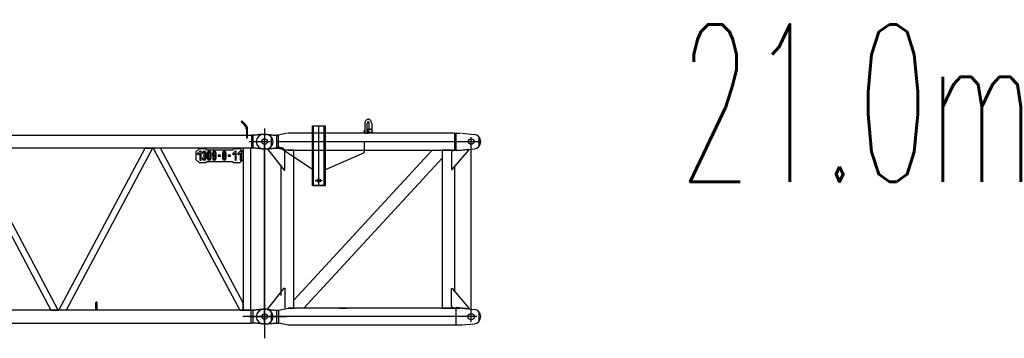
# Model space of a CAD drawing. Extents: x 11974 to 65910, y 18993 to 86132.
# Tile 36 of 37: x 58093 to 65910, y 69423 to 71954. Entities that reach past the tile are written whole.
import ezdxf
from ezdxf.enums import TextEntityAlignment as Align

# ---------------------------------------------------------------- set-up
doc = ezdxf.new("R2010")
doc.units = 0
doc.header["$LTSCALE"] = 62.5
doc.header["$MEASUREMENT"] = 0
doc.linetypes.add('CENTER', pattern=[50.5, 30, -9, 2.5, -9])
doc.layers.get('0').update_dxf_attribs({"linetype": 'CONTINUOUS'})
doc.layers.add('1', color=7, linetype='CONTINUOUS')
doc.layers.add('11', color=7, linetype='CONTINUOUS')
doc.styles.get("Standard").update_dxf_attribs({"font": 'txt', "bigfont": 'bigfont'})

# ---------------------------------------------------------------- blocks, each defined once
blk = doc.blocks.new('*G1717')
at = {"layer": '1', "color": 7, "linetype": 'CONTINUOUS'}
for p, q in [((59857.3741, 71150.856927), (59850.3016, 71143.784427)), ((59850.3016, 71143.784427), (59881.5991, 71112.492927)), ((59888.6716, 71119.565427), (59857.3741, 71150.856927)), ((59892.7276, 71085.621927), (59892.7321, 71015.561427)), ((59902.7296, 71015.561427), (59902.7296, 71085.621927)), ((48143.5216, 71036.210427), (59931.9346, 71036.210427)), ((59892.7321, 71015.561427), (59902.7296, 71015.561427)), ((59942.6686, 71037.414927), (59931.9346, 71036.210427)), ((59931.9346, 71036.210427), (59931.9346, 70934.609427)), ((59962.7281, 71037.414927), (59942.6686, 71037.414927)), ((59942.6686, 71037.414927), (59942.6686, 70933.410927)), ((59970.9676, 71038.247427), (59962.7281, 71037.414927)), ((59978.6011, 71039.016927), (59970.9676, 71038.247427)), ((59985.6271, 71039.724927), (59978.6011, 71039.016927)), ((59992.0441, 71040.368427), (59985.6271, 71039.724927)), ((59997.8551, 71040.950427), (59992.0441, 71040.368427)), ((60003.0556, 71041.469427), (59997.8551, 71040.950427)), ((60007.6486, 71041.925427), (60003.0556, 71041.469427)), ((60011.6311, 71042.318427), (60007.6486, 71041.925427)), ((60015.0061, 71042.649927), (60011.6311, 71042.318427)), ((60017.7691, 71042.916927), (60015.0061, 71042.649927)), ((60046.7281, 71043.411927), (60027.7216, 71043.411927)), ((60089.7301, 71024.331927), (60089.7301, 70946.484927)), ((59931.9346, 70934.609427), (48682.7311, 70934.609427)), ((57656.8306, 70934.609427), (58340.8846, 69646.211427)), ((58398.6271, 69646.211427), (57714.5731, 70934.609427)), ((58404.8296, 69646.211427), (59088.8851, 70934.609427)), ((59146.6276, 70934.609427), (58462.5721, 69646.211427)), ((59088.8851, 70934.609427), (59146.6276, 70934.609427)), ((59152.9666, 70934.609427), (59841.6586, 69646.211427)), ((59210.7961, 70934.609427), (59152.9666, 70934.609427)), ((59867.5771, 69705.908427), (59210.7961, 70934.609427)), ((59517.5761, 70929.006927), (59492.5771, 70904.007927)), ((59522.5786, 70909.007427), (59502.5791, 70889.007927)), ((59567.5771, 70929.006927), (59517.5761, 70929.006927)), ((59532.5821, 70909.007427), (59522.5786, 70909.007427)), ((59532.5821, 70839.009927), (59532.5821, 70909.007427)), ((59555.0806, 70898.336427), (59555.0806, 70908.797427)), ((59560.0786, 70908.797427), (59560.0786, 70898.336427)), ((59577.5746, 70919.009427), (59567.5771, 70929.006927)), ((59782.5841, 70919.009427), (59577.5746, 70919.009427)), ((59595.0796, 70898.336427), (59595.0796, 70908.797427)), ((59600.0791, 70908.797427), (59600.0791, 70898.336427)), ((59635.0786, 70898.798427), (59635.0786, 70908.797427)), ((59640.0781, 70908.797427), (59640.0781, 70898.336427)), ((59715.5821, 70898.592927), (59715.5821, 70908.864927)), ((59719.5826, 70908.884427), (59719.5826, 70898.592927)), ((59802.5791, 70909.007427), (59782.5796, 70889.007927)), ((59792.5816, 70929.006927), (59782.5841, 70919.009427)), ((59842.5796, 70929.006927), (59792.5816, 70929.006927)), ((59812.5766, 70909.007427), (59802.5791, 70909.007427)), ((59812.5766, 70839.009927), (59812.5766, 70909.007427)), ((59842.5796, 70909.007427), (59822.5786, 70889.007927)), ((59867.5771, 70904.007927), (59842.5796, 70929.006927)), ((59852.5816, 70909.007427), (59842.5796, 70909.007427)), ((59852.5816, 70839.009927), (59852.5816, 70909.007427)), ((59867.5771, 70934.609427), (59867.5771, 69646.211427)), ((59927.8786, 70934.609427), (59867.5771, 70934.609427)), ((59927.8786, 69646.211427), (59927.8786, 70934.609427)), ((59942.6686, 70933.410927), (59931.9346, 70934.609427)), ((59962.7281, 70933.410927), (59942.6686, 70933.410927)), ((59970.9676, 70932.596427), (59962.7281, 70933.410927)), ((59978.6011, 70931.840427), (59970.9676, 70932.596427)), ((59985.6271, 70931.142927), (59978.6011, 70931.840427)), ((59992.0441, 70930.505427), (59985.6271, 70931.142927)), ((59997.8551, 70929.924927), (59992.0441, 70930.505427)), ((60003.0556, 70929.404427), (59997.8551, 70929.924927)), ((60007.6486, 70928.942427), (60003.0556, 70929.404427)), ((60011.6311, 70928.538927), (60007.6486, 70928.942427)), ((60015.0061, 70928.193927), (60011.6311, 70928.538927)), ((60017.7691, 70927.908927), (60015.0061, 70928.193927)), ((60046.7281, 70927.413927), (60027.7216, 70927.413927)), ((59492.5771, 70904.007927), (59492.5771, 70844.009427)), ((59492.5771, 70844.009427), (59517.5761, 70819.010427)), ((59502.5791, 70889.007927), (59509.6516, 70881.939927)), ((59509.6516, 70881.939927), (59522.5786, 70894.866927)), ((59522.5786, 70894.866927), (59522.5786, 70839.009927)), ((59527.5781, 70844.009427), (59522.5786, 70839.009927)), ((59522.5786, 70839.009927), (59532.5821, 70839.009927)), ((59542.5796, 70894.005927), (59552.5816, 70894.005927)), ((59552.5816, 70854.006927), (59542.5796, 70854.006927)), ((59550.5806, 70901.009427), (59555.0806, 70898.336427)), ((59550.5806, 70847.007927), (59555.0806, 70839.216927)), ((59557.5796, 70879.010427), (59552.6131, 70879.010427)), ((59552.6131, 70879.010427), (59552.6131, 70869.008427)), ((59552.6131, 70869.008427), (59557.5796, 70869.008427)), ((59555.0806, 70839.216927), (59555.0806, 70849.676427)), ((59560.0786, 70849.676427), (59560.0786, 70839.216927)), ((59564.5786, 70847.007927), (59560.0786, 70839.216927)), ((59562.5791, 70894.005927), (59562.5791, 70884.008427)), ((59562.5791, 70864.008927), (59562.5791, 70854.006927)), ((59567.5771, 70819.010427), (59577.5746, 70829.007927)), ((59572.5811, 70884.008427), (59572.5811, 70894.005927)), ((59572.5811, 70854.006927), (59572.5811, 70864.008927)), ((59577.5746, 70829.007927), (59782.5841, 70829.007927)), ((59582.5786, 70894.005927), (59582.5786, 70854.006927)), ((59590.5796, 70847.007927), (59595.0796, 70839.216927)), ((59592.5806, 70854.006927), (59592.5806, 70894.005927)), ((59595.0796, 70839.216927), (59595.0796, 70849.676427)), ((59600.0791, 70849.676427), (59600.0791, 70839.216927)), ((59604.5791, 70847.007927), (59600.0791, 70839.216927)), ((59602.5781, 70894.005927), (59602.5781, 70854.006927)), ((59612.5801, 70854.006927), (59612.5801, 70894.005927)), ((59622.5776, 70894.005927), (59622.5776, 70879.010427)), ((59632.5796, 70854.006927), (59622.5776, 70854.006927)), ((59630.5801, 70872.011427), (59635.0786, 70864.224927)), ((59630.5801, 70847.007927), (59635.0786, 70839.216927)), ((59632.5976, 70894.551927), (59632.6441, 70895.099427)), ((59632.6126, 70894.005927), (59632.5976, 70894.551927)), ((59632.6126, 70879.010427), (59632.6126, 70894.005927)), ((59632.6441, 70895.099427), (59632.7506, 70895.643927)), ((59632.7506, 70895.643927), (59632.9171, 70896.177927)), ((59632.9171, 70896.177927), (59633.1436, 70896.695427)), ((59633.1436, 70896.695427), (59633.4286, 70897.188927)), ((59633.4286, 70897.188927), (59633.7676, 70897.650927)), ((59633.7676, 70897.650927), (59634.1576, 70898.078427)), ((59634.1576, 70898.078427), (59634.5971, 70898.462427)), ((59634.5971, 70898.462427), (59635.0786, 70898.798427)), ((59635.0786, 70864.224927), (59635.0786, 70874.697927)), ((59635.0786, 70839.216927), (59635.0786, 70849.676427)), ((59640.0781, 70874.661927), (59640.0781, 70864.209927)), ((59640.0781, 70849.676427), (59640.0781, 70839.216927)), ((59644.5781, 70847.007927), (59640.0781, 70839.216927)), ((59642.5771, 70894.005927), (59642.5771, 70879.010427)), ((59642.5771, 70864.008927), (59642.5771, 70859.010927)), ((59642.5771, 70859.010927), (59642.5771, 70854.006927)), ((59652.5791, 70854.006927), (59652.5791, 70894.005927)), ((59687.5801, 70879.010427), (59667.5806, 70879.010427)), ((59667.5806, 70879.010427), (59667.5806, 70869.008427)), ((59677.5781, 70874.006427), (59667.5806, 70869.008427)), ((59667.5806, 70869.008427), (59687.5801, 70869.008427)), ((59687.5801, 70869.008427), (59687.5801, 70879.010427)), ((59702.5816, 70894.005927), (59702.5816, 70884.008427)), ((59702.5816, 70864.008927), (59702.5816, 70854.006927)), ((59710.5781, 70847.007927), (59715.5821, 70839.143427)), ((59712.5791, 70884.008427), (59712.5791, 70894.005927)), ((59712.5791, 70854.006927), (59712.5791, 70864.008927)), ((59715.5821, 70868.591427), (59715.5821, 70879.425927)), ((59715.5821, 70839.143427), (59715.5821, 70849.424427)), ((59719.5826, 70879.425927), (59719.5826, 70868.591427)), ((59719.5826, 70849.428927), (59719.5826, 70839.143427)), ((59724.5806, 70847.007927), (59719.5826, 70839.143427)), ((59722.5811, 70894.005927), (59722.5811, 70884.008427)), ((59722.5811, 70864.008927), (59722.5811, 70854.006927)), ((59732.5786, 70884.008427), (59732.5786, 70894.005927)), ((59732.5786, 70854.006927), (59732.5786, 70864.008927)), ((59767.5796, 70879.010427), (59747.5786, 70879.010427)), ((59747.5786, 70879.010427), (59747.5786, 70869.008427)), ((59757.5821, 70874.006427), (59747.5786, 70869.008427)), ((59747.5786, 70869.008427), (59767.5796, 70869.008427)), ((59767.5796, 70869.008427), (59767.5796, 70879.010427)), ((59782.5796, 70889.007927), (59789.6521, 70881.939927)), ((59782.5841, 70829.007927), (59792.5816, 70819.010427)), ((59789.6521, 70881.939927), (59802.5791, 70894.866927)), ((59802.5791, 70894.866927), (59802.5791, 70839.009927)), ((59807.5786, 70844.009427), (59802.5791, 70839.009927)), ((59802.5791, 70839.009927), (59812.5766, 70839.009927)), ((59822.5786, 70889.007927), (59829.6511, 70881.939927)), ((59829.6511, 70881.939927), (59842.5796, 70894.866927)), ((59842.5796, 70894.866927), (59842.5796, 70839.009927)), ((59847.5776, 70844.009427), (59842.5796, 70839.009927)), ((59842.5796, 70819.010427), (59867.5771, 70844.009427)), ((59842.5796, 70839.009927), (59852.5816, 70839.009927)), ((59867.5771, 70844.009427), (59867.5771, 70904.007927)), ((59517.5761, 70819.010427), (59567.5771, 70819.010427)), ((59792.5816, 70819.010427), (59842.5796, 70819.010427)), ((58697.7301, 69650.211927), (58697.7301, 69707.213427)), ((58705.7326, 69707.213427), (58705.7326, 69650.211927)), ((59867.5771, 69646.211427), (59867.5771, 69705.908427)), ((60046.7281, 69653.406927), (60027.7216, 69653.406927)), ((59931.0286, 69646.211427), (48682.7311, 69646.211427)), ((58340.8846, 69646.211427), (58398.6271, 69646.211427)), ((58462.5721, 69646.211427), (58404.8296, 69646.211427)), ((58695.7306, 69646.211427), (58695.7306, 69650.211927)), ((58695.7306, 69650.211927), (58697.7301, 69650.211927)), ((58707.7276, 69646.211427), (58695.7306, 69646.211427)), ((58697.7301, 69650.211927), (58705.7326, 69650.211927)), ((58705.7326, 69650.211927), (58707.7276, 69650.211927)), ((58707.7276, 69650.211927), (58707.7276, 69646.211427)), ((59841.6586, 69646.211427), (59867.5771, 69646.211427)), ((59867.5771, 69646.211427), (59927.8786, 69646.211427)), ((59942.6686, 69647.409927), (59931.0286, 69646.211427)), ((59931.0286, 69544.610427), (59931.0286, 69646.211427)), ((59962.7281, 69647.409927), (59942.6686, 69647.409927)), ((59942.6686, 69647.409927), (59942.6686, 69543.407427)), ((59962.0081, 69647.064927), (59964.2296, 69647.442927)), ((59970.9676, 69648.242427), (59962.7281, 69647.409927)), ((59978.6011, 69649.011927), (59970.9676, 69648.242427)), ((59985.6271, 69649.718427), (59978.6011, 69649.011927)), ((59992.0441, 69650.361927), (59985.6271, 69649.718427)), ((59997.8551, 69650.943927), (59992.0441, 69650.361927)), ((60003.0556, 69651.462927), (59997.8551, 69650.943927)), ((60007.6486, 69651.920427), (60003.0556, 69651.462927)), ((60011.6311, 69652.313427), (60007.6486, 69651.920427)), ((60015.0061, 69652.644927), (60011.6311, 69652.313427)), ((60017.7691, 69652.913427), (60015.0061, 69652.644927)), ((60089.7301, 69634.328427), (60089.7301, 69556.479927)), ((48144.4336, 69544.610427), (59931.0286, 69544.610427)), ((59942.6686, 69543.407427), (59931.0286, 69544.610427)), ((59962.7281, 69543.407427), (59942.6686, 69543.407427)), ((59970.9676, 69542.591427), (59962.7281, 69543.407427)), ((59978.6011, 69541.835427), (59970.9676, 69542.591427)), ((59985.6271, 69541.137927), (59978.6011, 69541.835427)), ((59992.0441, 69540.498927), (59985.6271, 69541.137927)), ((59997.8551, 69539.918427), (59992.0441, 69540.498927)), ((60003.0556, 69539.397927), (59997.8551, 69539.918427)), ((60007.6486, 69538.935927), (60003.0556, 69539.397927)), ((60011.6311, 69538.532427), (60007.6486, 69538.935927)), ((60015.0061, 69538.188927), (60011.6311, 69538.532427)), ((60017.7691, 69537.903927), (60015.0061, 69538.188927)), ((60046.7281, 69537.410427), (60027.7216, 69537.410427))]:
    blk.add_line(p, q, dxfattribs=at)
for centre in [(60037.7281, 70985.412927), (60037.7281, 69595.407927)]:
    blk.add_circle(centre, 22.494507, dxfattribs=at)
for centre, radius, start, end in [((59854.7236, 71085.621927), 38.00354, 0, 44.995121), ((59854.7101, 71085.617427), 48.01941, 0, 44.982952), ((60027.7216, 70943.408427), 100.003051, 90, 95.711113), ((60046.7281, 70985.412927), 58.007813, 0, 90), ((60046.7281, 70985.412927), 57.998656, -90, 0), ((59557.5796, 70894.005927), 15.000041, 99.589623, 179.99794), ((59557.5796, 70894.005927), 15.000915, 0, 80.408318), ((59597.5786, 70894.005927), 15.000041, 99.589623, 179.99794), ((59597.5786, 70894.005927), 15.000915, 0, 80.408318), ((59637.5836, 70894.005927), 15.000804, 99.606865, 179.99796), ((59637.6421, 70894.005927), 14.936829, 0, 80.649864), ((59717.6416, 70894.005927), 15.001116, 97.890633, 179.99789), ((59717.5816, 70894.005927), 14.996338, 0, 82.34185), ((60027.7216, 71027.408427), 99.995954, -95.7095, -89.99786), ((59557.5796, 70854.006927), 15.000915, 180, -99.59167), ((59557.5796, 70894.005927), 4.99997, 119.9906, 179.99847), ((59557.5796, 70854.006927), 4.998779, 180, -119.99213), ((59557.5796, 70884.008427), 4.998779, -90, 0), ((59557.5796, 70864.008927), 4.998779, 0, 90), ((59557.6441, 70894.005927), 4.934692, 0, 60.647995), ((59557.5796, 70854.006927), 15.000041, -80.41037, -0.00204), ((59557.5796, 70854.006927), 4.99997, -60.0094, -0.00153), ((59572.5481, 70874.006427), 3.000085, 146.26057, -146.2623), ((59557.6441, 70884.008427), 14.949725, -33.89044, -0.00088), ((59557.5796, 70864.008927), 15.000915, 0, 33.738563), ((59597.5786, 70854.006927), 15.000915, 180, -99.59167), ((59597.5786, 70894.005927), 4.99997, 119.9906, 179.99847), ((59597.5786, 70854.006927), 4.998779, 180, -119.99213), ((59597.5786, 70894.005927), 4.998779, 0, 60.007877), ((59597.5786, 70854.006927), 15.000041, -80.41037, -0.00204), ((59597.5786, 70854.006927), 4.99997, -60.0094, -0.00153), ((59637.6151, 70879.010427), 15.037536, 180, -99.73251), ((59637.5791, 70854.006927), 15.000915, 180, -99.59167), ((59637.5791, 70854.006927), 4.998779, 180, -119.99213), ((59637.6061, 70879.010427), 4.994202, 180, -120.36975), ((59637.6421, 70894.005927), 4.934692, 0, 60.647995), ((59637.6151, 70879.010427), 15.003013, -80.55411, -70.94226), ((59637.5791, 70854.006927), 15.000041, -80.41037, -0.00204), ((59637.5791, 70879.010427), 5.015837, -60.11395, -0.00153), ((59637.5791, 70854.006927), 4.99997, -60.0094, -0.00153), ((59637.5791, 70864.008927), 4.998779, 0, 9.479559), ((59717.5771, 70864.008927), 14.996617, 146.25085, 179.99913), ((59717.5771, 70884.008427), 14.996338, 180, -146.23718), ((59717.5771, 70854.006927), 14.996338, 180, -97.6478), ((59702.6131, 70874.006427), 3.000085, -33.73944, 33.73767), ((59717.5771, 70854.006927), 4.998779, 180, -113.53622), ((59717.6461, 70884.008427), 5.067444, 180, -114.25391), ((59717.5771, 70864.008927), 4.99801, 113.53454, 179.99832), ((59717.6416, 70894.005927), 5.028121, 114.18326, 179.99832), ((59717.6416, 70894.005927), 4.93927, 0, 67.064163), ((59717.5771, 70854.006927), 14.998208, -82.31961, -0.00208), ((59717.5771, 70854.006927), 4.99748, -66.34827, -0.00168), ((59717.6461, 70884.008427), 4.974545, -67.0939, -0.00171), ((59717.5771, 70864.008927), 5.003357, 0, 66.367615), ((59732.5456, 70874.006427), 3.000085, 146.26057, -146.2623), ((59717.5816, 70884.008427), 14.999161, -33.7637, -0.00088), ((59717.5771, 70864.008927), 15.000915, 0, 33.738563), ((58701.7306, 69707.208927), 4.000854, 90, 179.93445), ((58701.7351, 69707.213427), 3.996277, 0, 90.065636), ((60027.7216, 69553.404927), 100.003051, 90, 95.711113), ((60046.7281, 69595.407927), 58.007813, 0, 90), ((60046.7281, 69595.407927), 57.998656, -90, 0), ((60027.7216, 69637.403427), 99.995954, -95.7095, -89.99786)]:
    blk.add_arc(centre, radius, start, end, dxfattribs=at)
at = {"layer": '11', "color": 7, "linetype": 'CENTER'}
for p, q in [((60037.7281, 71090.002), (60037.7281, 69531.078453)), ((59914.742273, 70985.412927), (60081.900992, 70985.412927)), ((59913.932492, 69595.408927), (60077.7286, 69595.408927))]:
    blk.add_line(p, q, dxfattribs=at)
blk = doc.blocks.new('*G2121')
at = {"layer": '1', "color": 7, "linetype": 'CONTINUOUS'}
for p, q in [((60833.764645, 71138.857927), (60832.842145, 71133.628927)), ((60835.374145, 71144.034427), (60833.764645, 71138.857927)), ((60837.672145, 71148.945427), (60835.374145, 71144.034427)), ((60840.606145, 71153.368927), (60837.672145, 71148.945427)), ((60844.072645, 71157.115927), (60840.606145, 71153.368927)), ((60847.918645, 71160.048427), (60844.072645, 71157.115927)), ((60851.973145, 71162.101927), (60847.918645, 71160.048427)), ((60856.068145, 71163.280927), (60851.973145, 71162.101927)), ((60854.926645, 71139.049927), (60854.152645, 71137.177927)), ((60855.840145, 71140.635427), (60854.926645, 71139.049927)), ((60856.854145, 71141.877427), (60855.840145, 71140.635427)), ((60860.053645, 71163.651427), (60856.068145, 71163.280927)), ((60857.923645, 71142.745927), (60856.854145, 71141.877427)), ((60859.003645, 71143.243927), (60857.923645, 71142.745927)), ((60860.053645, 71143.399927), (60859.003645, 71143.243927)), ((60864.016645, 71163.283927), (60860.053645, 71163.654427)), ((60861.082645, 71143.248427), (60860.053645, 71143.404427)), ((60862.138645, 71142.748927), (60861.082645, 71143.248427)), ((60863.184145, 71141.878927), (60862.138645, 71142.748927)), ((60864.177145, 71140.636927), (60863.184145, 71141.878927)), ((60868.087645, 71162.103427), (60864.016645, 71163.283927)), ((60865.071145, 71139.051427), (60864.177145, 71140.636927)), ((60865.828645, 71137.177927), (60865.071145, 71139.051427)), ((60872.119645, 71160.049927), (60868.087645, 71162.103427)), ((60875.943145, 71157.117427), (60872.119645, 71160.049927)), ((60879.388645, 71153.368927), (60875.943145, 71157.117427)), ((60882.307645, 71148.945427), (60879.388645, 71153.368927)), ((60884.592145, 71144.035927), (60882.307645, 71148.945427)), ((60886.192645, 71138.857927), (60884.592145, 71144.035927)), ((60887.112145, 71133.628927), (60886.192645, 71138.857927)), ((60416.925145, 70637.278927), (60416.925145, 71110.395427)), ((60416.925145, 71110.395427), (60518.530645, 71110.395427)), ((60416.925145, 71078.323927), (60416.925145, 71110.395427)), ((60416.925145, 71110.395427), (60518.530645, 71110.395427)), ((60416.925145, 71051.902927), (60416.925145, 71110.395427)), ((60416.925145, 71110.395427), (60518.530645, 71110.395427)), ((60424.926145, 70637.278927), (60424.926145, 71110.395427)), ((60510.523645, 70637.278927), (60510.523645, 71110.395427)), ((60518.530645, 71110.395427), (60518.530645, 70637.278927)), ((60518.530645, 71110.395427), (60518.530645, 71091.453427)), ((60518.530645, 71110.395427), (60518.530645, 71051.902927)), ((60826.578145, 71057.503927), (60827.068645, 71060.814427)), ((60827.068645, 71060.814427), (60827.697145, 71064.024427)), ((60827.697145, 71064.024427), (60828.456145, 71067.087427)), ((60828.456145, 71067.087427), (60829.336645, 71069.965927)), ((60829.336645, 71069.965927), (60830.325145, 71072.628427)), ((60830.325145, 71072.628427), (60831.403645, 71075.044927)), ((60831.403645, 71075.044927), (60832.555645, 71077.198927)), ((60832.842145, 71133.628927), (60832.551145, 71128.540927)), ((60832.555645, 71128.540927), (60832.555645, 71062.027927)), ((60852.879145, 71130.694927), (60852.802645, 71128.540927)), ((60852.807145, 71062.027927), (60852.807145, 71128.540927)), ((60852.807145, 71084.898427), (60877.380145, 71084.898427)), ((60852.807145, 71082.462427), (60855.790645, 71080.693927)), ((60852.807145, 71073.673927), (60854.629645, 71072.043427)), ((60853.123645, 71132.907427), (60852.879145, 71130.694927)), ((60853.546645, 71135.098927), (60853.123645, 71132.907427)), ((60854.152645, 71137.177927), (60853.546645, 71135.098927)), ((60854.629645, 71072.043427), (60856.363645, 71070.105427)), ((60855.790645, 71080.693927), (60858.681145, 71078.409427)), ((60856.363645, 71070.105427), (60857.971645, 71067.874927)), ((60857.971645, 71067.874927), (60859.420645, 71065.378927)), ((60858.681145, 71078.409427), (60861.403645, 71075.620927)), ((60859.420645, 71065.378927), (60860.682145, 71062.653427)), ((60860.682145, 71062.653427), (60861.729145, 71059.747927)), ((60861.403645, 71075.620927), (60863.887645, 71072.362927)), ((60863.887645, 71072.362927), (60866.062645, 71068.695427)), ((60866.421145, 71135.100427), (60865.828645, 71137.177927)), ((60866.062645, 71068.695427), (60867.879145, 71064.699427)), ((60866.836645, 71132.908927), (60866.421145, 71135.100427)), ((60867.073645, 71130.694927), (60866.836645, 71132.908927)), ((60867.148645, 71128.540927), (60867.073645, 71130.694927)), ((60867.148645, 71084.898427), (60867.148645, 71128.540927)), ((60867.879145, 71064.699427), (60869.296645, 71060.469427)), ((60869.296645, 71060.469427), (60870.297145, 71056.108927)), ((60879.570145, 71084.574427), (60877.362145, 71084.899927)), ((60881.830645, 71083.552927), (60879.570145, 71084.574427)), ((60884.079145, 71081.791927), (60881.830645, 71083.552927)), ((60886.242145, 71079.285427), (60884.079145, 71081.791927)), ((60888.247645, 71076.079927), (60886.242145, 71079.285427)), ((60887.400145, 71128.540927), (60887.112145, 71133.628927)), ((60887.400145, 71128.540927), (60887.400145, 71077.399927)), ((60890.028145, 71072.266927), (60888.247645, 71076.079927)), ((60891.531145, 71067.973927), (60890.028145, 71072.266927)), ((60892.725145, 71063.355427), (60891.531145, 71067.973927)), ((60893.596645, 71058.570427), (60892.725145, 71063.355427)), ((60028.728145, 71043.396427), (60047.739145, 71043.396427)), ((60057.690145, 71042.902927), (60060.453145, 71042.625427)), ((60060.453145, 71042.625427), (60063.826645, 71042.287927)), ((60063.826645, 71042.287927), (60067.809145, 71041.888927)), ((60067.809145, 71041.888927), (60072.400645, 71041.429927)), ((60072.400645, 71041.429927), (60077.601145, 71040.909427)), ((60077.601145, 71040.909427), (60083.412145, 71040.328927)), ((60083.412145, 71040.328927), (60089.829145, 71039.688427)), ((60089.829145, 71039.688427), (60096.855145, 71038.986427)), ((60096.855145, 71038.986427), (60104.488645, 71038.222927)), ((60104.488645, 71038.222927), (60112.726645, 71037.400927)), ((60112.726645, 71037.400927), (60132.786145, 71037.400927)), ((60143.965645, 71037.583927), (60132.786145, 71037.400927)), ((60132.786145, 71037.400927), (60132.786145, 70933.405927)), ((60218.164645, 71052.964927), (60143.965645, 71037.583927)), ((60144.235645, 71037.646927), (60144.235645, 70933.149427)), ((61545.582145, 71051.902927), (60223.144645, 71051.902927)), ((60416.925145, 70991.394427), (60416.925145, 70985.398927)), ((60826.231645, 71054.134927), (60826.578145, 71057.503927)), ((60826.839145, 71059.399927), (60833.677645, 71053.879927)), ((60831.141145, 70900.537927), (60831.141145, 70985.398927)), ((60833.457145, 71055.999427), (60833.457145, 71056.918927)), ((60833.457145, 71055.069427), (60833.457145, 71055.999427)), ((60833.457145, 71054.128927), (60833.457145, 71055.069427)), ((60833.457145, 71053.179427), (60833.457145, 71054.128927)), ((60833.457145, 71052.223927), (60833.457145, 71053.179427)), ((60833.457145, 71051.263927), (60833.457145, 71052.223927)), ((60833.677645, 71053.879927), (60836.676145, 71053.879927)), ((60842.751145, 71051.902927), (60863.340145, 71051.902927)), ((60861.729145, 71059.747927), (60862.545145, 71056.713427)), ((60862.545145, 71056.713427), (60863.124145, 71053.606927)), ((60869.589145, 71059.399927), (60863.089645, 71053.879927)), ((60893.269645, 71059.399927), (60869.589145, 71059.399927)), ((60870.297145, 71056.108927), (60870.883645, 71051.719927)), ((60893.901145, 71053.879927), (60870.651145, 71053.879927)), ((60894.153145, 71053.770427), (60893.596645, 71058.570427)), ((61545.582145, 71051.902927), (61545.582145, 70918.903927)), ((61545.582145, 71051.902927), (61559.407645, 71051.902927)), ((61559.407645, 71051.902927), (61593.721645, 71051.902927)), ((61559.407645, 70918.903927), (61559.407645, 71051.902927)), ((61603.723645, 71051.902927), (61700.910145, 71043.168427)), ((61738.722145, 71024.326927), (61738.722145, 70946.479927)), ((60028.728145, 70927.399927), (60047.739145, 70927.399927)), ((60057.690145, 70927.893427), (60060.453145, 70928.169427)), ((60060.453145, 70928.169427), (60063.826645, 70928.506927)), ((60121.800145, 70931.629927), (60062.725645, 70928.397427)), ((60062.725645, 70928.397427), (60062.725645, 70923.399427)), ((60062.725645, 70923.399427), (60193.545145, 70758.237427)), ((60063.826645, 70928.506927), (60067.809145, 70928.905927)), ((60067.809145, 70928.905927), (60072.400645, 70929.364927)), ((60072.400645, 70929.364927), (60077.601145, 70929.885427)), ((60077.601145, 70929.885427), (60083.412145, 70930.467427)), ((60083.412145, 70930.467427), (60089.829145, 70931.110927)), ((60089.829145, 70931.110927), (60096.855145, 70931.814427)), ((60096.855145, 70931.814427), (60104.488645, 70932.579427)), ((60104.488645, 70932.579427), (60112.726645, 70933.405927)), ((60112.726645, 70933.405927), (60132.786145, 70933.405927)), ((60131.101645, 70940.766427), (60121.800145, 70931.629927)), ((60132.786145, 70933.405927), (60144.235645, 70933.149427)), ((60183.547645, 70932.562927), (60135.583645, 70942.102927)), ((60144.235645, 70933.149427), (60218.145145, 70917.906427)), ((60420.358645, 70760.398927), (60146.926645, 70945.398427)), ((60198.544645, 70918.399927), (60183.547645, 70932.562927)), ((60223.144645, 70918.903927), (60198.544645, 70921.695427)), ((60198.544645, 70758.237427), (60198.544645, 70918.399927)), ((60223.144645, 70918.903927), (61545.582145, 70918.903927)), ((60268.527145, 70918.903927), (60223.144645, 70918.903927)), ((60268.527145, 69661.902427), (60268.527145, 70918.903927)), ((60268.536145, 69725.550427), (61367.439145, 70918.885927)), ((60416.925145, 70918.903927), (60416.925145, 70834.702927)), ((60416.925145, 70903.705927), (60416.925145, 70915.113427)), ((60416.925145, 70915.113427), (60416.925145, 70637.278927)), ((60518.526145, 70924.515427), (60518.526145, 70933.561927)), ((60518.526145, 70637.278927), (60518.526145, 70924.515427)), ((60831.141145, 70900.537927), (60831.141145, 70918.903927)), ((61367.439145, 70918.885927), (61446.934645, 70918.885927)), ((61446.925645, 70918.903927), (61446.925645, 69661.902427)), ((61548.526645, 70918.903927), (61446.925645, 70918.903927)), ((61446.934645, 70918.885927), (61446.934645, 70855.228927)), ((61537.228645, 70918.234927), (61522.227145, 70903.239427)), ((61527.226645, 70763.236927), (61657.977145, 70918.756927)), ((61557.712645, 70918.234927), (61537.228645, 70918.234927)), ((61545.582145, 70918.903927), (61559.407645, 70918.903927)), ((61548.526645, 70918.848427), (61548.526645, 70918.903927)), ((61557.712645, 70916.568427), (61557.712645, 70918.234927)), ((61557.723145, 70913.236927), (61557.723145, 70916.568427)), ((61559.407645, 70918.903927), (61593.721645, 70918.903927)), ((61657.977145, 70923.756427), (61561.036645, 70913.584927)), ((61603.723645, 70918.903927), (61700.910145, 70927.638427)), ((61657.977145, 70918.756927), (61657.977145, 70923.756427)), ((61446.934645, 70855.228927), (60348.031645, 69661.893427)), ((60515.092645, 70760.398927), (60831.141145, 70900.537927)), ((60515.092645, 70760.398927), (60831.141145, 70900.537927)), ((61522.227145, 70903.239427), (61522.227145, 70763.236927)), ((60166.926145, 70795.728427), (60166.926145, 69762.106927)), ((60193.545145, 70758.237427), (60198.544645, 70758.237427)), ((60518.530645, 70761.918427), (60518.530645, 70724.362927)), ((61522.227145, 70763.236927), (61527.226645, 70763.236927)), ((61548.526645, 69792.181927), (61548.526645, 70788.624427)), ((60416.925145, 70703.461927), (60416.925145, 70637.278927)), ((60518.530645, 70637.278927), (60416.925145, 70637.278927)), ((60416.925145, 70637.278927), (60518.526145, 70637.278927)), ((60416.925145, 70637.278927), (60477.871645, 70637.278927)), ((60062.721145, 69657.408427), (60193.540645, 69822.568927)), ((60193.540645, 69822.568927), (60198.540145, 69822.568927)), ((60198.540145, 69822.568927), (60198.540145, 69662.406427)), ((61522.227145, 69677.566927), (61522.227145, 69817.569427)), ((61522.227145, 69817.569427), (61527.226645, 69817.569427)), ((61527.226645, 69817.569427), (61657.977145, 69662.049427)), ((60028.728145, 69653.406427), (60047.739145, 69653.406427)), ((60062.721145, 69652.408927), (60062.721145, 69657.408427)), ((60149.233645, 69647.656927), (60223.144645, 69662.901427)), ((60223.144645, 69661.902427), (60268.527145, 69661.902427)), ((61545.582145, 69661.902427), (60223.144645, 69661.902427)), ((60268.536145, 69661.893427), (60268.536145, 69725.550427)), ((60348.031645, 69661.893427), (60268.536145, 69661.893427)), ((60632.458645, 69661.902427), (60661.956145, 69661.902427)), ((60661.956145, 69661.902427), (60691.459645, 69661.902427)), ((61446.925645, 69661.902427), (61548.526645, 69661.902427)), ((61537.228645, 69662.562427), (61522.227145, 69677.566927)), ((61557.712645, 69662.562427), (61537.228645, 69662.562427)), ((61545.582145, 69661.902427), (61559.407645, 69661.902427)), ((61557.712645, 69664.237927), (61557.712645, 69662.562427)), ((61557.723145, 69667.569427), (61557.723145, 69664.237927)), ((61559.407645, 69661.902427), (61593.721645, 69661.902427)), ((61559.407645, 69528.904927), (61559.407645, 69661.902427)), ((61657.977145, 69657.049927), (61561.036645, 69667.212427)), ((61603.723645, 69661.902427), (61700.910145, 69653.169427)), ((61657.977145, 69662.049427), (61657.977145, 69657.049927)), ((60057.690145, 69652.903927), (60060.453145, 69652.626427)), ((60060.453145, 69652.626427), (60063.826645, 69652.290427)), ((60063.826645, 69652.290427), (60067.809145, 69651.891427)), ((60067.809145, 69651.891427), (60072.400645, 69651.432427)), ((60072.400645, 69651.432427), (60077.601145, 69650.913427)), ((60077.601145, 69650.913427), (60083.412145, 69650.331427)), ((60083.412145, 69650.331427), (60089.829145, 69649.690927)), ((60089.829145, 69649.690927), (60096.855145, 69648.987427)), ((60096.855145, 69648.987427), (60104.488645, 69648.225427)), ((60104.488645, 69648.225427), (60112.726645, 69647.400427)), ((60112.726645, 69647.400427), (60132.786145, 69647.400427)), ((60132.786145, 69647.400427), (60149.233645, 69647.656927)), ((60132.786145, 69647.400427), (60132.786145, 69543.406927)), ((60149.233645, 69543.150427), (60149.233645, 69647.656927)), ((61738.722145, 69634.327927), (61738.722145, 69556.479427)), ((60028.728145, 69537.400927), (60047.739145, 69537.400927)), ((60057.690145, 69537.903427), (60060.453145, 69538.179427)), ((60060.453145, 69538.179427), (60063.826645, 69538.515427)), ((60063.826645, 69538.515427), (60067.809145, 69538.912927)), ((60067.809145, 69538.912927), (60072.400645, 69539.370427)), ((60072.400645, 69539.370427), (60077.601145, 69539.890927)), ((60077.601145, 69539.890927), (60083.412145, 69540.471427)), ((60083.412145, 69540.471427), (60089.829145, 69541.113427)), ((60089.829145, 69541.113427), (60096.855145, 69541.816927)), ((60096.855145, 69541.816927), (60104.488645, 69542.580427)), ((60104.488645, 69542.580427), (60112.726645, 69543.406927)), ((60112.726645, 69543.406927), (60132.786145, 69543.406927)), ((60132.786145, 69543.406927), (60149.233645, 69543.166463)), ((60223.162645, 69527.842927), (60148.963645, 69543.222427)), ((60223.144645, 69528.904927), (61545.582145, 69528.904927)), ((61545.582145, 69528.904927), (61559.407645, 69528.904927)), ((61559.407645, 69528.904927), (61593.721645, 69528.904927)), ((61593.721645, 69528.904927), (61603.723645, 69528.904927)), ((61603.723645, 69528.904927), (61700.910145, 69537.637927))]:
    blk.add_line(p, q, dxfattribs=at)
at = {"layer": '1', "color": 7, "linetype": 'CENTER'}
for p, q in [((60467.727145, 70637.278927), (60467.727145, 71110.395427)), ((60008.782645, 70985.398927), (60066.712645, 70985.398927)), ((60037.726645, 69537.41027), (60037.726645, 71016.928927)), ((60130.936645, 70985.398927), (61753.723379, 70985.398927)), ((60437.533645, 70677.277927), (60493.426645, 70677.277927))]:
    blk.add_line(p, q, dxfattribs=at)
at = {"layer": '1', "color": 7, "linetype": 'CONTINUOUS'}
for centre, radius in [((60037.726645, 70985.398927), 22.499085), ((61677.720145, 70985.398927), 22.499085), ((60467.722645, 70677.277927), 14.002991), ((60467.727145, 70677.277927), 14.002991), ((60037.726645, 69595.408927), 22.499085), ((61677.720145, 69595.408927), 24.998473)]:
    blk.add_circle(centre, radius, dxfattribs=at)
for centre, radius, start, end in [((60842.682145, 71062.027927), 10.125732, 180, 0), ((60028.728145, 70985.398927), 57.998656, 90, 180), ((60028.728145, 70985.398927), 57.998656, 180, -90), ((60047.739145, 70943.403427), 99.995954, 84.290489, 90.002129), ((61695.720145, 70985.398927), 57.993414, -84.86673, -0.0022), ((61695.720145, 70985.398927), 58.003234, 0, 84.865341), ((60047.739145, 71027.403427), 100.003051, -90, -84.28888), ((60134.604145, 70937.206927), 4.992828, 78.686928, 134.53772), ((61560.715645, 70916.568427), 3.00293, 180, -83.87207), ((60028.728145, 69595.408927), 57.998656, 90, 180), ((60047.739145, 69553.404427), 99.995954, 84.290489, 90.002129), ((61560.706645, 69664.237927), 2.993662, 83.68129, -179.99786), ((60028.728145, 69595.408927), 57.998656, 180, -90), ((61695.720145, 69595.398427), 57.993414, -84.86673, -0.0022), ((61695.720145, 69595.398427), 58.003234, 0, 84.865341), ((60047.739145, 69637.402927), 100.003051, -90, -84.28836)]:
    blk.add_arc(centre, radius, start, end, dxfattribs=at)
at = {"layer": '11', "color": 7, "linetype": 'CENTER'}
for p, q in [((61677.720145, 69552.815599), (61677.720145, 71022.338807)), ((61721.303113, 69595.408927), (59970.729488, 69595.408927))]:
    blk.add_line(p, q, dxfattribs=at)

msp = doc.modelspace()

# ---------------------------------------------------------------- linework, layer by layer
at = {"layer": '1', "color": 7, "linetype": 'CONTINUOUS'}
for q in [(60037.728, 69767.896), (59865.241, 69595.409), (60210.215, 69595.409), (60037.728, 69422.922)]:
    msp.add_line((60037.728, 69595.409), q, dxfattribs=at)
msp.add_circle((60037.728, 69595.409), 22.495, dxfattribs=at)

# ---------------------------------------------------------------- block references
at = {"color": 7, "linetype": 'CONTINUOUS'}
for name in ['*G1717', '*G2121']:
    msp.add_blockref(name, (0, 0), dxfattribs=at)

# ---------------------------------------------------------------- texts
at = {"layer": '11', "color": 7, "linetype": 'CENTER', "width": 0.543478}
msp.add_text('21.0m', height=1250, dxfattribs=at).set_placement((63330, 70291.755), align=Align.BOTTOM_LEFT)

doc.saveas('drawing.dxf')
